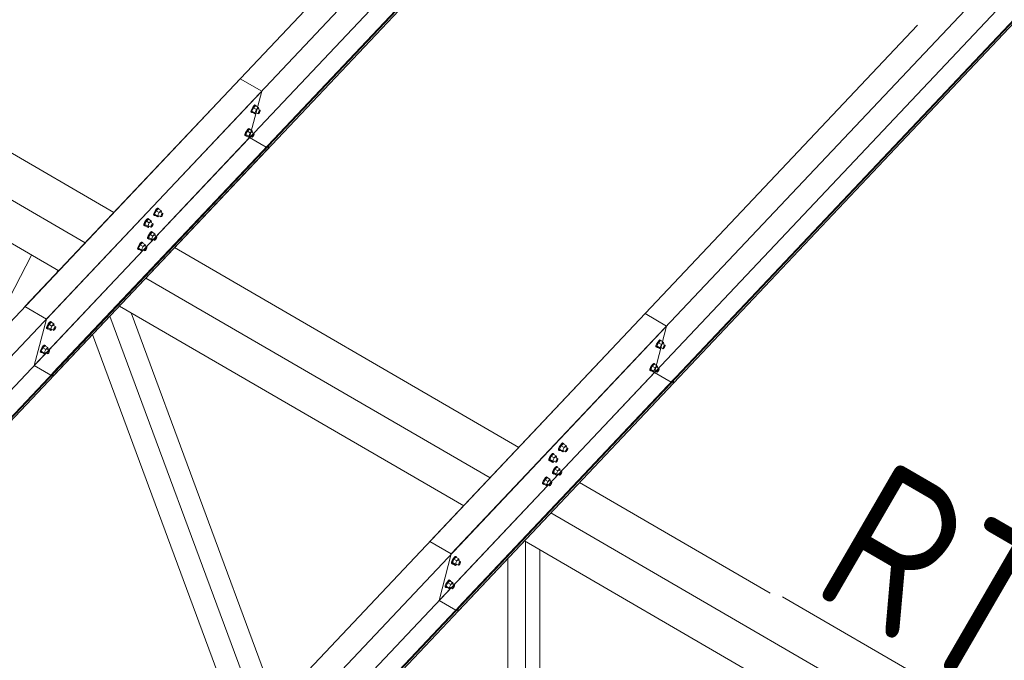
# Model space of a CAD drawing. Header units: millimetres. Extents: x -681 to 506, y -45 to 794.
# Tile 203 of 256: x -176 to -144, y 611 to 632. Entities that reach past the tile are written whole.
import ezdxf

# ---------------------------------------------------------------- set-up
doc = ezdxf.new("R2010")
doc.units = ezdxf.units.MM
doc.header["$LTSCALE"] = 0.6
doc.linetypes.add('XKITLINE00', pattern=[0])
for name, color, linetype, lineweight in [('Bolt', 7, 'Continuous', 0), ('Part', 2, 'Continuous', 0), ('PartMark', 3, 'Continuous', 0)]:
    doc.layers.add(name, color=color, linetype=linetype, lineweight=lineweight)
doc.styles.add('ISOCPEUR', font='ISOCPEUR.TTF')

msp = doc.modelspace()

# ---------------------------------------------------------------- linework, layer by layer
at = {"layer": 'Bolt', "color": 3, "linetype": 'XKITLINE00', "lineweight": 0}
for p, q in [((-168.082, 628.874), (-168.079, 628.91)), ((-168.082, 628.874), (-168.058, 628.861)), ((-168.058, 628.965), (-168.079, 628.91)), ((-168.024, 629.025), (-168.058, 628.965)), ((-168.058, 628.861), (-168.056, 628.896)), ((-168.042, 628.854), (-168.058, 628.861)), ((-168.056, 628.896), (-168.035, 628.951)), ((-168, 629.008), (-168.05, 628.903)), ((-167.957, 628.849), (-168.05, 628.903)), ((-168.05, 628.903), (-168.037, 628.864)), ((-168.032, 628.862), (-168.042, 628.854)), ((-168.037, 628.864), (-167.944, 628.81)), ((-168.035, 628.951), (-168.001, 629.011)), ((-167.986, 629.074), (-168.024, 629.025)), ((-168.001, 629.011), (-167.963, 629.06)), ((-167.936, 629.075), (-168, 629.008)), ((-167.907, 628.954), (-168, 629.008)), ((-167.955, 629.098), (-167.986, 629.074)), ((-167.963, 629.06), (-167.932, 629.085)), ((-167.957, 628.849), (-167.907, 628.954)), ((-167.957, 628.849), (-167.944, 628.81)), ((-167.938, 629.092), (-167.955, 629.098)), ((-167.944, 628.81), (-167.908, 628.849)), ((-167.938, 629.092), (-167.915, 629.078)), ((-167.936, 629.075), (-167.843, 629.021)), ((-167.932, 629.085), (-167.915, 629.078)), ((-167.93, 628.861), (-167.855, 628.818)), ((-167.915, 629.078), (-167.916, 629.063)), ((-167.843, 629.021), (-167.907, 628.954)), ((-167.858, 628.97), (-167.784, 628.927)), ((-167.854, 628.836), (-167.843, 628.863)), ((-167.831, 628.983), (-167.843, 629.021)), ((-167.843, 628.863), (-167.826, 628.893)), ((-167.841, 628.96), (-167.831, 628.983)), ((-167.812, 628.852), (-167.831, 628.827)), ((-167.826, 628.893), (-167.808, 628.918)), ((-167.795, 628.882), (-167.812, 628.852)), ((-167.808, 628.918), (-167.792, 628.93)), ((-167.785, 628.909), (-167.795, 628.882)), ((-167.792, 628.93), (-167.784, 628.927)), ((-167.784, 628.927), (-167.785, 628.909)), ((-167.855, 628.818), (-167.854, 628.836)), ((-167.847, 628.815), (-167.855, 628.818)), ((-167.831, 628.827), (-167.847, 628.815)), ((-168.255, 628.209), (-168.277, 628.154)), ((-168.221, 628.269), (-168.255, 628.209)), ((-168.197, 628.252), (-168.247, 628.147)), ((-168.232, 628.196), (-168.198, 628.256)), ((-168.184, 628.318), (-168.221, 628.269)), ((-168.198, 628.256), (-168.16, 628.305)), ((-168.134, 628.319), (-168.197, 628.252)), ((-168.104, 628.198), (-168.197, 628.252)), ((-168.152, 628.343), (-168.184, 628.318)), ((-168.16, 628.305), (-168.129, 628.329)), ((-168.136, 628.336), (-168.152, 628.343)), ((-168.136, 628.336), (-168.112, 628.323)), ((-168.134, 628.319), (-168.041, 628.265)), ((-168.129, 628.329), (-168.112, 628.323)), ((-168.112, 628.323), (-168.114, 628.308)), ((-168.041, 628.265), (-168.104, 628.198)), ((-168.055, 628.214), (-167.981, 628.171)), ((-168.028, 628.227), (-168.041, 628.265)), ((-168.039, 628.205), (-168.028, 628.227)), ((-168.279, 628.119), (-168.277, 628.154)), ((-168.279, 628.119), (-168.256, 628.105)), ((-168.256, 628.105), (-168.253, 628.141)), ((-168.239, 628.099), (-168.256, 628.105)), ((-168.253, 628.141), (-168.232, 628.196)), ((-168.154, 628.093), (-168.247, 628.147)), ((-168.247, 628.147), (-168.235, 628.109)), ((-168.23, 628.106), (-168.239, 628.099)), ((-168.235, 628.109), (-168.142, 628.055)), ((-168.154, 628.093), (-168.104, 628.198)), ((-168.154, 628.093), (-168.142, 628.055)), ((-168.142, 628.055), (-168.105, 628.093)), ((-168.127, 628.106), (-168.053, 628.063)), ((-168.053, 628.063), (-168.051, 628.08)), ((-168.044, 628.059), (-168.053, 628.063)), ((-168.051, 628.08), (-168.041, 628.108)), ((-168.029, 628.072), (-168.044, 628.059)), ((-168.041, 628.108), (-168.024, 628.138)), ((-168.01, 628.096), (-168.029, 628.072)), ((-168.024, 628.138), (-168.005, 628.162)), ((-167.993, 628.126), (-168.01, 628.096)), ((-168.005, 628.162), (-167.989, 628.175)), ((-167.982, 628.154), (-167.993, 628.126)), ((-167.989, 628.175), (-167.981, 628.171)), ((-167.981, 628.171), (-167.982, 628.154)), ((-171.151, 625.712), (-171.185, 625.652)), ((-171.127, 625.695), (-171.177, 625.59)), ((-171.162, 625.639), (-171.128, 625.699)), ((-171.113, 625.761), (-171.151, 625.712)), ((-171.128, 625.699), (-171.09, 625.748)), ((-171.063, 625.762), (-171.127, 625.695)), ((-171.034, 625.641), (-171.127, 625.695)), ((-171.082, 625.786), (-171.113, 625.761)), ((-171.09, 625.748), (-171.059, 625.772)), ((-171.065, 625.779), (-171.082, 625.786)), ((-171.065, 625.779), (-171.042, 625.766)), ((-171.063, 625.762), (-170.97, 625.708)), ((-171.059, 625.772), (-171.042, 625.766)), ((-171.042, 625.766), (-171.043, 625.751)), ((-170.97, 625.708), (-171.034, 625.641)), ((-170.958, 625.67), (-170.97, 625.708)), ((-171.468, 625.377), (-171.502, 625.317)), ((-171.444, 625.36), (-171.494, 625.254)), ((-171.479, 625.303), (-171.445, 625.363)), ((-171.43, 625.425), (-171.468, 625.377)), ((-171.445, 625.363), (-171.407, 625.412)), ((-171.38, 625.427), (-171.444, 625.36)), ((-171.351, 625.306), (-171.444, 625.36)), ((-171.399, 625.45), (-171.43, 625.425)), ((-171.407, 625.412), (-171.376, 625.436)), ((-171.382, 625.444), (-171.399, 625.45)), ((-171.382, 625.444), (-171.359, 625.43)), ((-171.38, 625.427), (-171.287, 625.373)), ((-171.376, 625.436), (-171.359, 625.43)), ((-171.359, 625.43), (-171.36, 625.415)), ((-171.287, 625.373), (-171.351, 625.306)), ((-171.275, 625.334), (-171.287, 625.373)), ((-171.209, 625.562), (-171.206, 625.597)), ((-171.209, 625.562), (-171.185, 625.548)), ((-171.185, 625.652), (-171.206, 625.597)), ((-171.185, 625.548), (-171.183, 625.584)), ((-171.169, 625.542), (-171.185, 625.548)), ((-171.183, 625.584), (-171.162, 625.639)), ((-171.084, 625.536), (-171.177, 625.59)), ((-171.177, 625.59), (-171.164, 625.552)), ((-171.16, 625.549), (-171.169, 625.542)), ((-171.164, 625.552), (-171.071, 625.498)), ((-171.084, 625.536), (-171.034, 625.641)), ((-171.084, 625.536), (-171.071, 625.498)), ((-171.071, 625.498), (-171.035, 625.536)), ((-171.057, 625.549), (-170.982, 625.506)), ((-170.985, 625.658), (-170.911, 625.614)), ((-170.982, 625.506), (-170.981, 625.523)), ((-170.974, 625.502), (-170.982, 625.506)), ((-170.981, 625.523), (-170.97, 625.551)), ((-170.958, 625.515), (-170.974, 625.502)), ((-170.97, 625.551), (-170.954, 625.581)), ((-170.968, 625.648), (-170.958, 625.67)), ((-170.939, 625.539), (-170.958, 625.515)), ((-170.954, 625.581), (-170.935, 625.605)), ((-170.922, 625.569), (-170.939, 625.539)), ((-170.935, 625.605), (-170.919, 625.618)), ((-170.912, 625.597), (-170.922, 625.569)), ((-170.919, 625.618), (-170.911, 625.614)), ((-170.911, 625.614), (-170.912, 625.597)), ((-171.526, 625.226), (-171.523, 625.262)), ((-171.526, 625.226), (-171.502, 625.213)), ((-171.502, 625.317), (-171.523, 625.262)), ((-171.502, 625.213), (-171.5, 625.248)), ((-171.486, 625.206), (-171.502, 625.213)), ((-171.5, 625.248), (-171.479, 625.303)), ((-171.401, 625.2), (-171.494, 625.254)), ((-171.494, 625.254), (-171.481, 625.216)), ((-171.477, 625.213), (-171.486, 625.206)), ((-171.481, 625.216), (-171.388, 625.162)), ((-171.401, 625.2), (-171.351, 625.306)), ((-171.401, 625.2), (-171.388, 625.162)), ((-171.388, 625.162), (-171.352, 625.2)), ((-171.374, 625.213), (-171.299, 625.17)), ((-171.302, 625.322), (-171.228, 625.279)), ((-171.299, 625.17), (-171.298, 625.188)), ((-171.291, 625.167), (-171.299, 625.17)), ((-171.298, 625.188), (-171.288, 625.215)), ((-171.275, 625.179), (-171.291, 625.167)), ((-171.288, 625.215), (-171.271, 625.245)), ((-171.285, 625.312), (-171.275, 625.334)), ((-171.256, 625.203), (-171.275, 625.179)), ((-171.271, 625.245), (-171.252, 625.27)), ((-171.239, 625.233), (-171.256, 625.203)), ((-171.252, 625.27), (-171.236, 625.282)), ((-171.229, 625.261), (-171.239, 625.233)), ((-171.236, 625.282), (-171.228, 625.279)), ((-171.228, 625.279), (-171.229, 625.261)), ((-171.406, 624.806), (-171.404, 624.842)), ((-171.406, 624.806), (-171.383, 624.793)), ((-171.382, 624.897), (-171.404, 624.842)), ((-171.383, 624.793), (-171.38, 624.828)), ((-171.366, 624.786), (-171.383, 624.793)), ((-171.348, 624.957), (-171.382, 624.897)), ((-171.38, 624.828), (-171.359, 624.883)), ((-171.324, 624.94), (-171.374, 624.835)), ((-171.282, 624.781), (-171.374, 624.835)), ((-171.374, 624.835), (-171.362, 624.796)), ((-171.357, 624.794), (-171.366, 624.786)), ((-171.362, 624.796), (-171.269, 624.742)), ((-171.359, 624.883), (-171.325, 624.943)), ((-171.311, 625.006), (-171.348, 624.957)), ((-171.325, 624.943), (-171.288, 624.992)), ((-171.261, 625.007), (-171.324, 624.94)), ((-171.231, 624.886), (-171.324, 624.94)), ((-171.279, 625.03), (-171.311, 625.006)), ((-171.288, 624.992), (-171.256, 625.017)), ((-171.282, 624.781), (-171.231, 624.886)), ((-171.282, 624.781), (-171.269, 624.742)), ((-171.263, 625.024), (-171.279, 625.03)), ((-171.269, 624.742), (-171.233, 624.781)), ((-171.263, 625.024), (-171.239, 625.01)), ((-171.261, 625.007), (-171.168, 624.953)), ((-171.256, 625.017), (-171.239, 625.01)), ((-171.254, 624.793), (-171.18, 624.75)), ((-171.239, 625.01), (-171.241, 624.995)), ((-171.168, 624.953), (-171.231, 624.886)), ((-171.182, 624.902), (-171.108, 624.859)), ((-171.18, 624.75), (-171.179, 624.768)), ((-171.172, 624.747), (-171.18, 624.75)), ((-171.179, 624.768), (-171.168, 624.795)), ((-171.156, 624.759), (-171.172, 624.747)), ((-171.155, 624.915), (-171.168, 624.953)), ((-171.168, 624.795), (-171.151, 624.825)), ((-171.166, 624.892), (-171.155, 624.915)), ((-171.137, 624.784), (-171.156, 624.759)), ((-171.151, 624.825), (-171.132, 624.85)), ((-171.12, 624.814), (-171.137, 624.784)), ((-171.132, 624.85), (-171.116, 624.862)), ((-171.109, 624.841), (-171.12, 624.814)), ((-171.116, 624.862), (-171.108, 624.859)), ((-171.108, 624.859), (-171.109, 624.841)), ((-171.723, 624.47), (-171.721, 624.506)), ((-171.723, 624.47), (-171.7, 624.457)), ((-171.7, 624.561), (-171.721, 624.506)), ((-171.666, 624.621), (-171.7, 624.561)), ((-171.7, 624.457), (-171.697, 624.493)), ((-171.683, 624.451), (-171.7, 624.457)), ((-171.697, 624.493), (-171.676, 624.548)), ((-171.641, 624.604), (-171.691, 624.499)), ((-171.599, 624.445), (-171.691, 624.499)), ((-171.691, 624.499), (-171.679, 624.461)), ((-171.674, 624.458), (-171.683, 624.451)), ((-171.679, 624.461), (-171.586, 624.407)), ((-171.676, 624.548), (-171.642, 624.608)), ((-171.628, 624.67), (-171.666, 624.621)), ((-171.642, 624.608), (-171.605, 624.656)), ((-171.578, 624.671), (-171.641, 624.604)), ((-171.548, 624.55), (-171.641, 624.604)), ((-171.596, 624.694), (-171.628, 624.67)), ((-171.605, 624.656), (-171.573, 624.681)), ((-171.599, 624.445), (-171.548, 624.55)), ((-171.599, 624.445), (-171.586, 624.407)), ((-171.58, 624.688), (-171.596, 624.694)), ((-171.586, 624.407), (-171.55, 624.445)), ((-171.58, 624.688), (-171.556, 624.675)), ((-171.578, 624.671), (-171.485, 624.617)), ((-171.573, 624.681), (-171.556, 624.675)), ((-171.571, 624.457), (-171.497, 624.414)), ((-171.556, 624.675), (-171.558, 624.659)), ((-171.485, 624.617), (-171.548, 624.55)), ((-171.499, 624.566), (-171.425, 624.523)), ((-171.497, 624.414), (-171.496, 624.432)), ((-171.489, 624.411), (-171.497, 624.414)), ((-171.496, 624.432), (-171.485, 624.46)), ((-171.473, 624.423), (-171.489, 624.411)), ((-171.472, 624.579), (-171.485, 624.617)), ((-171.485, 624.46), (-171.468, 624.49)), ((-171.483, 624.557), (-171.472, 624.579)), ((-171.454, 624.448), (-171.473, 624.423)), ((-171.468, 624.49), (-171.449, 624.514)), ((-171.437, 624.478), (-171.454, 624.448)), ((-171.449, 624.514), (-171.433, 624.526)), ((-171.426, 624.505), (-171.437, 624.478)), ((-171.433, 624.526), (-171.425, 624.523)), ((-171.425, 624.523), (-171.426, 624.505)), ((-174.653, 621.914), (-174.65, 621.949)), ((-174.653, 621.914), (-174.63, 621.9)), ((-174.629, 622.004), (-174.65, 621.949)), ((-174.63, 621.9), (-174.627, 621.936)), ((-174.613, 621.894), (-174.63, 621.9)), ((-174.595, 622.064), (-174.629, 622.004)), ((-174.627, 621.936), (-174.606, 621.991)), ((-174.571, 622.047), (-174.621, 621.942)), ((-174.528, 621.888), (-174.621, 621.942)), ((-174.621, 621.942), (-174.608, 621.904)), ((-174.604, 621.901), (-174.613, 621.894)), ((-174.608, 621.904), (-174.515, 621.85)), ((-174.606, 621.991), (-174.572, 622.051)), ((-174.557, 622.113), (-174.595, 622.064)), ((-174.572, 622.051), (-174.534, 622.1)), ((-174.507, 622.114), (-174.571, 622.047)), ((-174.478, 621.993), (-174.571, 622.047)), ((-174.526, 622.138), (-174.557, 622.113)), ((-174.534, 622.1), (-174.503, 622.124)), ((-174.528, 621.888), (-174.478, 621.993)), ((-174.528, 621.888), (-174.515, 621.85)), ((-174.509, 622.131), (-174.526, 622.138)), ((-174.515, 621.85), (-174.479, 621.888)), ((-174.509, 622.131), (-174.486, 622.118)), ((-174.507, 622.114), (-174.415, 622.06)), ((-174.503, 622.124), (-174.486, 622.118)), ((-174.501, 621.901), (-174.426, 621.857)), ((-174.486, 622.118), (-174.487, 622.102)), ((-174.415, 622.06), (-174.478, 621.993)), ((-174.429, 622.009), (-174.355, 621.966)), ((-174.425, 621.875), (-174.415, 621.903)), ((-174.402, 622.022), (-174.415, 622.06)), ((-174.415, 621.903), (-174.398, 621.933)), ((-174.412, 622), (-174.402, 622.022)), ((-174.384, 621.891), (-174.402, 621.866)), ((-174.398, 621.933), (-174.379, 621.957)), ((-174.367, 621.921), (-174.384, 621.891)), ((-174.379, 621.957), (-174.363, 621.969)), ((-174.356, 621.948), (-174.367, 621.921)), ((-174.363, 621.969), (-174.355, 621.966)), ((-174.355, 621.966), (-174.356, 621.948)), ((-174.426, 621.857), (-174.425, 621.875)), ((-174.418, 621.854), (-174.426, 621.857)), ((-174.402, 621.866), (-174.418, 621.854)), ((-174.827, 621.249), (-174.848, 621.194)), ((-174.793, 621.309), (-174.827, 621.249)), ((-174.768, 621.292), (-174.819, 621.186)), ((-174.803, 621.235), (-174.769, 621.295)), ((-174.755, 621.358), (-174.793, 621.309)), ((-174.769, 621.295), (-174.732, 621.344)), ((-174.705, 621.359), (-174.768, 621.292)), ((-174.675, 621.238), (-174.768, 621.292)), ((-174.723, 621.382), (-174.755, 621.358)), ((-174.732, 621.344), (-174.7, 621.369)), ((-174.707, 621.376), (-174.723, 621.382)), ((-174.707, 621.376), (-174.684, 621.362)), ((-174.705, 621.359), (-174.612, 621.305)), ((-174.7, 621.369), (-174.684, 621.362)), ((-174.684, 621.362), (-174.685, 621.347)), ((-174.612, 621.305), (-174.675, 621.238)), ((-174.626, 621.254), (-174.552, 621.211)), ((-174.599, 621.266), (-174.612, 621.305)), ((-174.61, 621.244), (-174.599, 621.266)), ((-155.074, 621.323), (-155.071, 621.358)), ((-155.074, 621.323), (-155.05, 621.309)), ((-155.05, 621.414), (-155.071, 621.358)), ((-155.016, 621.474), (-155.05, 621.414)), ((-155.05, 621.309), (-155.048, 621.345)), ((-155.034, 621.303), (-155.05, 621.309)), ((-155.048, 621.345), (-155.027, 621.4)), ((-154.991, 621.457), (-155.042, 621.351)), ((-154.949, 621.297), (-155.042, 621.351)), ((-155.042, 621.351), (-155.029, 621.313)), ((-155.024, 621.31), (-155.034, 621.303)), ((-155.029, 621.313), (-154.936, 621.259)), ((-155.027, 621.4), (-154.993, 621.46)), ((-154.978, 621.522), (-155.016, 621.474)), ((-154.993, 621.46), (-154.955, 621.509)), ((-154.928, 621.524), (-154.991, 621.457)), ((-154.899, 621.403), (-154.991, 621.457)), ((-154.947, 621.547), (-154.978, 621.522)), ((-154.955, 621.509), (-154.924, 621.533)), ((-154.949, 621.297), (-154.899, 621.403)), ((-154.949, 621.297), (-154.936, 621.259)), ((-154.93, 621.541), (-154.947, 621.547)), ((-154.936, 621.259), (-154.9, 621.297)), ((-154.93, 621.541), (-154.907, 621.527)), ((-154.928, 621.524), (-154.835, 621.47)), ((-154.924, 621.533), (-154.907, 621.527)), ((-154.922, 621.31), (-154.847, 621.267)), ((-154.907, 621.527), (-154.908, 621.512)), ((-154.835, 621.47), (-154.899, 621.403)), ((-154.85, 621.419), (-154.775, 621.376)), ((-154.847, 621.267), (-154.846, 621.285)), ((-154.839, 621.264), (-154.847, 621.267)), ((-154.846, 621.285), (-154.835, 621.312)), ((-154.823, 621.276), (-154.839, 621.264)), ((-154.822, 621.431), (-154.835, 621.47)), ((-154.835, 621.312), (-154.818, 621.342)), ((-154.833, 621.409), (-154.822, 621.431)), ((-154.804, 621.3), (-154.823, 621.276)), ((-154.818, 621.342), (-154.8, 621.366)), ((-154.787, 621.33), (-154.804, 621.3)), ((-154.8, 621.366), (-154.784, 621.379)), ((-154.777, 621.358), (-154.787, 621.33)), ((-154.784, 621.379), (-154.775, 621.376)), ((-154.775, 621.376), (-154.777, 621.358)), ((-174.85, 621.158), (-174.848, 621.194)), ((-174.85, 621.158), (-174.827, 621.145)), ((-174.827, 621.145), (-174.824, 621.18)), ((-174.81, 621.138), (-174.827, 621.145)), ((-174.824, 621.18), (-174.803, 621.235)), ((-174.726, 621.132), (-174.819, 621.186)), ((-174.819, 621.186), (-174.806, 621.148)), ((-174.801, 621.145), (-174.81, 621.138)), ((-174.806, 621.148), (-174.713, 621.094)), ((-174.726, 621.132), (-174.675, 621.238)), ((-174.726, 621.132), (-174.713, 621.094)), ((-174.713, 621.094), (-174.677, 621.132)), ((-174.698, 621.145), (-174.624, 621.102)), ((-174.624, 621.102), (-174.623, 621.12)), ((-174.616, 621.099), (-174.624, 621.102)), ((-174.623, 621.12), (-174.612, 621.147)), ((-174.6, 621.111), (-174.616, 621.099)), ((-174.612, 621.147), (-174.595, 621.177)), ((-174.581, 621.135), (-174.6, 621.111)), ((-174.595, 621.177), (-174.576, 621.202)), ((-174.564, 621.165), (-174.581, 621.135)), ((-174.576, 621.202), (-174.56, 621.214)), ((-174.553, 621.193), (-174.564, 621.165)), ((-174.56, 621.214), (-174.552, 621.211)), ((-174.552, 621.211), (-174.553, 621.193)), ((-155.247, 620.658), (-155.269, 620.603)), ((-155.213, 620.718), (-155.247, 620.658)), ((-155.245, 620.589), (-155.224, 620.645)), ((-155.189, 620.701), (-155.239, 620.596)), ((-155.224, 620.645), (-155.19, 620.705)), ((-155.176, 620.767), (-155.213, 620.718)), ((-155.19, 620.705), (-155.152, 620.753)), ((-155.126, 620.768), (-155.189, 620.701)), ((-155.096, 620.647), (-155.189, 620.701)), ((-155.144, 620.791), (-155.176, 620.767)), ((-155.152, 620.753), (-155.121, 620.778)), ((-155.146, 620.542), (-155.096, 620.647)), ((-155.128, 620.785), (-155.144, 620.791)), ((-155.128, 620.785), (-155.104, 620.772)), ((-155.126, 620.768), (-155.033, 620.714)), ((-155.121, 620.778), (-155.104, 620.772)), ((-155.104, 620.772), (-155.105, 620.756)), ((-155.033, 620.714), (-155.096, 620.647)), ((-155.047, 620.663), (-154.973, 620.62)), ((-155.02, 620.676), (-155.033, 620.714)), ((-155.031, 620.653), (-155.02, 620.676)), ((-154.997, 620.611), (-154.981, 620.623)), ((-154.981, 620.623), (-154.973, 620.62)), ((-154.973, 620.62), (-154.974, 620.602)), ((-155.271, 620.567), (-155.269, 620.603)), ((-155.271, 620.567), (-155.248, 620.554)), ((-155.248, 620.554), (-155.245, 620.589)), ((-155.231, 620.548), (-155.248, 620.554)), ((-155.146, 620.542), (-155.239, 620.596)), ((-155.239, 620.596), (-155.226, 620.557)), ((-155.222, 620.555), (-155.231, 620.548)), ((-155.226, 620.557), (-155.134, 620.504)), ((-155.146, 620.542), (-155.134, 620.504)), ((-155.134, 620.504), (-155.097, 620.542)), ((-155.119, 620.554), (-155.045, 620.511)), ((-155.045, 620.511), (-155.043, 620.529)), ((-155.036, 620.508), (-155.045, 620.511)), ((-155.043, 620.529), (-155.033, 620.557)), ((-155.021, 620.52), (-155.036, 620.508)), ((-155.033, 620.557), (-155.016, 620.587)), ((-155.002, 620.545), (-155.021, 620.52)), ((-155.016, 620.587), (-154.997, 620.611)), ((-154.985, 620.575), (-155.002, 620.545)), ((-154.974, 620.602), (-154.985, 620.575)), ((-158.177, 618.101), (-158.198, 618.046)), ((-158.143, 618.161), (-158.177, 618.101)), ((-158.175, 618.033), (-158.154, 618.088)), ((-158.119, 618.144), (-158.169, 618.039)), ((-158.154, 618.088), (-158.12, 618.148)), ((-158.105, 618.21), (-158.143, 618.161)), ((-158.12, 618.148), (-158.082, 618.196)), ((-158.055, 618.211), (-158.119, 618.144)), ((-158.026, 618.09), (-158.119, 618.144)), ((-158.074, 618.234), (-158.105, 618.21)), ((-158.082, 618.196), (-158.051, 618.221)), ((-158.076, 617.985), (-158.026, 618.09)), ((-158.057, 618.228), (-158.074, 618.234)), ((-158.057, 618.228), (-158.034, 618.215)), ((-158.055, 618.211), (-157.962, 618.157)), ((-158.051, 618.221), (-158.034, 618.215)), ((-158.034, 618.215), (-158.035, 618.199)), ((-157.962, 618.157), (-158.026, 618.09)), ((-157.977, 618.106), (-157.903, 618.063)), ((-157.95, 618.119), (-157.962, 618.157)), ((-157.96, 618.097), (-157.95, 618.119)), ((-158.494, 617.765), (-158.515, 617.71)), ((-158.46, 617.825), (-158.494, 617.765)), ((-158.436, 617.808), (-158.486, 617.703)), ((-158.471, 617.752), (-158.437, 617.812)), ((-158.422, 617.874), (-158.46, 617.825)), ((-158.437, 617.812), (-158.399, 617.861)), ((-158.372, 617.875), (-158.436, 617.808)), ((-158.343, 617.754), (-158.436, 617.808)), ((-158.391, 617.899), (-158.422, 617.874)), ((-158.399, 617.861), (-158.368, 617.885)), ((-158.374, 617.892), (-158.391, 617.899)), ((-158.374, 617.892), (-158.351, 617.879)), ((-158.372, 617.875), (-158.279, 617.821)), ((-158.368, 617.885), (-158.351, 617.879)), ((-158.351, 617.879), (-158.352, 617.864)), ((-158.279, 617.821), (-158.343, 617.754)), ((-158.294, 617.77), (-158.22, 617.727)), ((-158.267, 617.783), (-158.279, 617.821)), ((-158.277, 617.761), (-158.267, 617.783)), ((-158.201, 618.011), (-158.198, 618.046)), ((-158.201, 618.011), (-158.177, 617.997)), ((-158.177, 617.997), (-158.175, 618.033)), ((-158.161, 617.991), (-158.177, 617.997)), ((-158.076, 617.985), (-158.169, 618.039)), ((-158.169, 618.039), (-158.156, 618.001)), ((-158.151, 617.998), (-158.161, 617.991)), ((-158.156, 618.001), (-158.063, 617.947)), ((-158.076, 617.985), (-158.063, 617.947)), ((-158.063, 617.947), (-158.027, 617.985)), ((-158.049, 617.997), (-157.974, 617.954)), ((-157.974, 617.954), (-157.973, 617.972)), ((-157.966, 617.951), (-157.974, 617.954)), ((-157.973, 617.972), (-157.962, 618)), ((-157.95, 617.963), (-157.966, 617.951)), ((-157.962, 618), (-157.945, 618.03)), ((-157.931, 617.988), (-157.95, 617.963)), ((-157.945, 618.03), (-157.927, 618.054)), ((-157.914, 618.018), (-157.931, 617.988)), ((-157.927, 618.054), (-157.911, 618.066)), ((-157.904, 618.045), (-157.914, 618.018)), ((-157.911, 618.066), (-157.903, 618.063)), ((-157.903, 618.063), (-157.904, 618.045)), ((-158.518, 617.675), (-158.515, 617.71)), ((-158.518, 617.675), (-158.494, 617.661)), ((-158.494, 617.661), (-158.492, 617.697)), ((-158.478, 617.655), (-158.494, 617.661)), ((-158.492, 617.697), (-158.471, 617.752)), ((-158.393, 617.649), (-158.486, 617.703)), ((-158.486, 617.703), (-158.473, 617.665)), ((-158.469, 617.662), (-158.478, 617.655)), ((-158.473, 617.665), (-158.38, 617.611)), ((-158.393, 617.649), (-158.343, 617.754)), ((-158.393, 617.649), (-158.38, 617.611)), ((-158.38, 617.611), (-158.344, 617.649)), ((-158.366, 617.662), (-158.291, 617.619)), ((-158.303, 617.454), (-158.34, 617.406)), ((-158.253, 617.456), (-158.316, 617.389)), ((-158.271, 617.479), (-158.303, 617.454)), ((-158.291, 617.619), (-158.29, 617.636)), ((-158.283, 617.615), (-158.291, 617.619)), ((-158.29, 617.636), (-158.279, 617.664)), ((-158.267, 617.628), (-158.283, 617.615)), ((-158.279, 617.664), (-158.262, 617.694)), ((-158.279, 617.441), (-158.248, 617.465)), ((-158.255, 617.473), (-158.271, 617.479)), ((-158.248, 617.652), (-158.267, 617.628)), ((-158.262, 617.694), (-158.244, 617.718)), ((-158.255, 617.473), (-158.231, 617.459)), ((-158.253, 617.456), (-158.16, 617.402)), ((-158.231, 617.682), (-158.248, 617.652)), ((-158.248, 617.465), (-158.231, 617.459)), ((-158.244, 617.718), (-158.228, 617.73)), ((-158.231, 617.459), (-158.233, 617.444)), ((-158.221, 617.71), (-158.231, 617.682)), ((-158.228, 617.73), (-158.22, 617.727)), ((-158.22, 617.727), (-158.221, 617.71)), ((-158.588, 617.143), (-158.62, 617.119)), ((-158.572, 617.137), (-158.588, 617.143)), ((-158.572, 617.137), (-158.548, 617.123)), ((-158.398, 617.255), (-158.396, 617.291)), ((-158.398, 617.255), (-158.375, 617.242)), ((-158.374, 617.346), (-158.396, 617.291)), ((-158.375, 617.242), (-158.372, 617.277)), ((-158.358, 617.235), (-158.375, 617.242)), ((-158.34, 617.406), (-158.374, 617.346)), ((-158.372, 617.277), (-158.351, 617.332)), ((-158.316, 617.389), (-158.366, 617.283)), ((-158.273, 617.229), (-158.366, 617.283)), ((-158.366, 617.283), (-158.354, 617.245)), ((-158.349, 617.242), (-158.358, 617.235)), ((-158.354, 617.245), (-158.261, 617.191)), ((-158.351, 617.332), (-158.317, 617.392)), ((-158.317, 617.392), (-158.279, 617.441)), ((-158.223, 617.335), (-158.316, 617.389)), ((-158.273, 617.229), (-158.223, 617.335)), ((-158.273, 617.229), (-158.261, 617.191)), ((-158.261, 617.191), (-158.224, 617.229)), ((-158.246, 617.242), (-158.172, 617.199)), ((-158.16, 617.402), (-158.223, 617.335)), ((-158.174, 617.351), (-158.1, 617.308)), ((-158.172, 617.199), (-158.17, 617.217)), ((-158.163, 617.196), (-158.172, 617.199)), ((-158.17, 617.217), (-158.16, 617.244)), ((-158.148, 617.208), (-158.163, 617.196)), ((-158.147, 617.363), (-158.16, 617.402)), ((-158.16, 617.244), (-158.143, 617.274)), ((-158.158, 617.341), (-158.147, 617.363)), ((-158.129, 617.232), (-158.148, 617.208)), ((-158.143, 617.274), (-158.124, 617.299)), ((-158.112, 617.262), (-158.129, 617.232)), ((-158.124, 617.299), (-158.108, 617.311)), ((-158.101, 617.29), (-158.112, 617.262)), ((-158.108, 617.311), (-158.1, 617.308)), ((-158.1, 617.308), (-158.101, 617.29)), ((-158.715, 616.919), (-158.713, 616.955)), ((-158.715, 616.919), (-158.692, 616.906)), ((-158.691, 617.01), (-158.713, 616.955)), ((-158.692, 616.906), (-158.689, 616.941)), ((-158.675, 616.899), (-158.692, 616.906)), ((-158.657, 617.07), (-158.691, 617.01)), ((-158.689, 616.941), (-158.668, 616.996)), ((-158.633, 617.053), (-158.683, 616.947)), ((-158.59, 616.894), (-158.683, 616.947)), ((-158.683, 616.947), (-158.671, 616.909)), ((-158.666, 616.907), (-158.675, 616.899)), ((-158.671, 616.909), (-158.578, 616.855)), ((-158.668, 616.996), (-158.634, 617.056)), ((-158.62, 617.119), (-158.657, 617.07)), ((-158.634, 617.056), (-158.596, 617.105)), ((-158.57, 617.12), (-158.633, 617.053)), ((-158.54, 616.999), (-158.633, 617.053)), ((-158.596, 617.105), (-158.565, 617.13)), ((-158.59, 616.894), (-158.54, 616.999)), ((-158.59, 616.894), (-158.578, 616.855)), ((-158.578, 616.855), (-158.541, 616.894)), ((-158.57, 617.12), (-158.477, 617.066)), ((-158.565, 617.13), (-158.548, 617.123)), ((-158.563, 616.906), (-158.489, 616.863)), ((-158.548, 617.123), (-158.55, 617.108)), ((-158.477, 617.066), (-158.54, 616.999)), ((-158.491, 617.015), (-158.417, 616.972)), ((-158.489, 616.863), (-158.488, 616.881)), ((-158.48, 616.86), (-158.489, 616.863)), ((-158.488, 616.881), (-158.477, 616.908)), ((-158.465, 616.872), (-158.48, 616.86)), ((-158.464, 617.028), (-158.477, 617.066)), ((-158.477, 616.908), (-158.46, 616.938)), ((-158.475, 617.005), (-158.464, 617.028)), ((-158.446, 616.896), (-158.465, 616.872)), ((-158.46, 616.938), (-158.441, 616.963)), ((-158.429, 616.926), (-158.446, 616.896)), ((-158.441, 616.963), (-158.425, 616.975)), ((-158.418, 616.954), (-158.429, 616.926)), ((-158.425, 616.975), (-158.417, 616.972)), ((-158.417, 616.972), (-158.418, 616.954)), ((-161.645, 614.362), (-161.642, 614.398)), ((-161.645, 614.362), (-161.621, 614.349)), ((-161.621, 614.453), (-161.642, 614.398)), ((-161.587, 614.513), (-161.621, 614.453)), ((-161.621, 614.349), (-161.619, 614.384)), ((-161.605, 614.342), (-161.621, 614.349)), ((-161.619, 614.384), (-161.598, 614.439)), ((-161.563, 614.496), (-161.613, 614.391)), ((-161.52, 614.337), (-161.613, 614.391)), ((-161.613, 614.391), (-161.6, 614.352)), ((-161.596, 614.35), (-161.605, 614.342)), ((-161.6, 614.352), (-161.507, 614.298)), ((-161.598, 614.439), (-161.564, 614.499)), ((-161.549, 614.562), (-161.587, 614.513)), ((-161.564, 614.499), (-161.526, 614.548)), ((-161.499, 614.563), (-161.563, 614.496)), ((-161.47, 614.442), (-161.563, 614.496)), ((-161.518, 614.586), (-161.549, 614.562)), ((-161.526, 614.548), (-161.495, 614.573)), ((-161.52, 614.337), (-161.47, 614.442)), ((-161.52, 614.337), (-161.507, 614.298)), ((-161.501, 614.58), (-161.518, 614.586)), ((-161.507, 614.298), (-161.471, 614.337)), ((-161.501, 614.58), (-161.478, 614.566)), ((-161.499, 614.563), (-161.406, 614.509)), ((-161.495, 614.573), (-161.478, 614.566)), ((-161.493, 614.349), (-161.418, 614.306)), ((-161.478, 614.566), (-161.479, 614.551)), ((-161.406, 614.509), (-161.47, 614.442)), ((-161.421, 614.458), (-161.347, 614.415)), ((-161.418, 614.306), (-161.417, 614.324)), ((-161.41, 614.303), (-161.418, 614.306)), ((-161.417, 614.324), (-161.407, 614.351)), ((-161.394, 614.315), (-161.41, 614.303)), ((-161.407, 614.351), (-161.39, 614.381)), ((-161.394, 614.471), (-161.406, 614.509)), ((-161.404, 614.448), (-161.394, 614.471)), ((-161.375, 614.34), (-161.394, 614.315)), ((-161.39, 614.381), (-161.371, 614.406)), ((-161.358, 614.37), (-161.375, 614.34)), ((-161.371, 614.406), (-161.355, 614.418)), ((-161.348, 614.397), (-161.358, 614.37)), ((-161.355, 614.418), (-161.347, 614.415)), ((-161.347, 614.415), (-161.348, 614.397)), ((-161.819, 613.697), (-161.84, 613.642)), ((-161.785, 613.757), (-161.819, 613.697)), ((-161.816, 613.629), (-161.795, 613.684)), ((-161.76, 613.74), (-161.81, 613.635)), ((-161.795, 613.684), (-161.761, 613.744)), ((-161.747, 613.806), (-161.785, 613.757)), ((-161.761, 613.744), (-161.724, 613.793)), ((-161.697, 613.807), (-161.76, 613.74)), ((-161.667, 613.686), (-161.76, 613.74)), ((-161.715, 613.831), (-161.747, 613.806)), ((-161.724, 613.793), (-161.692, 613.817)), ((-161.718, 613.581), (-161.667, 613.686)), ((-161.699, 613.824), (-161.715, 613.831)), ((-161.699, 613.824), (-161.675, 613.811)), ((-161.697, 613.807), (-161.604, 613.753)), ((-161.692, 613.817), (-161.675, 613.811)), ((-161.675, 613.811), (-161.677, 613.796)), ((-161.604, 613.753), (-161.667, 613.686)), ((-161.618, 613.703), (-161.544, 613.659)), ((-161.591, 613.715), (-161.604, 613.753)), ((-161.602, 613.693), (-161.591, 613.715)), ((-161.568, 613.65), (-161.552, 613.663)), ((-161.552, 613.663), (-161.544, 613.659)), ((-161.544, 613.659), (-161.545, 613.642)), ((-161.842, 613.607), (-161.84, 613.642)), ((-161.842, 613.607), (-161.819, 613.593)), ((-161.819, 613.593), (-161.816, 613.629)), ((-161.802, 613.587), (-161.819, 613.593)), ((-161.718, 613.581), (-161.81, 613.635)), ((-161.81, 613.635), (-161.798, 613.597)), ((-161.793, 613.594), (-161.802, 613.587)), ((-161.798, 613.597), (-161.705, 613.543)), ((-161.718, 613.581), (-161.705, 613.543)), ((-161.705, 613.543), (-161.669, 613.581)), ((-161.69, 613.594), (-161.616, 613.551)), ((-161.616, 613.551), (-161.615, 613.568)), ((-161.608, 613.547), (-161.616, 613.551)), ((-161.615, 613.568), (-161.604, 613.596)), ((-161.592, 613.56), (-161.608, 613.547)), ((-161.604, 613.596), (-161.587, 613.626)), ((-161.573, 613.584), (-161.592, 613.56)), ((-161.587, 613.626), (-161.568, 613.65)), ((-161.556, 613.614), (-161.573, 613.584)), ((-161.545, 613.642), (-161.556, 613.614))]:
    msp.add_line(p, q, dxfattribs=at)
at = {"layer": 'Part', "color": 2, "linetype": 'XKITLINE00', "lineweight": 0}
for p, q in [((-174.655, 622.217), (-136.324, 662.82)), ((-137.955, 660.011), (-175.046, 620.721)), ((-174.456, 620.361), (-138.468, 658.481)), ((-138.537, 658.521), (-174.444, 620.485)), ((-138.518, 658.51), (-174.426, 620.474)), ((-161.647, 614.666), (-126.721, 651.662)), ((-126.062, 651.279), (-162.038, 613.17)), ((-161.447, 612.809), (-125.46, 650.93)), ((-125.529, 650.97), (-161.436, 612.934)), ((-125.51, 650.959), (-161.418, 612.923)), ((-159.676, 639.212), (-175.343, 622.616)), ((-183.544, 632.064), (-172.485, 625.644)), ((-146.668, 631.661), (-162.335, 615.065)), ((-184.466, 631.087), (-173.407, 624.667)), ((-185.315, 630.188), (-174.256, 623.767)), ((-168.426, 629.943), (-184.093, 613.347)), ((-168.426, 629.943), (-167.738, 629.544)), ((-206.934, 588.024), (-167.738, 629.544)), ((-167.738, 629.544), (-168.129, 628.048)), ((-168.129, 628.048), (-207.325, 586.528)), ((-167.596, 627.739), (-168.129, 628.048)), ((-206.735, 586.168), (-167.539, 627.688)), ((-167.528, 627.812), (-206.724, 586.292)), ((-167.509, 627.801), (-206.705, 586.281)), ((-167.539, 627.688), (-167.509, 627.801)), ((-167.509, 627.801), (-167.528, 627.812)), ((-170.536, 624.513), (-159.476, 618.092)), ((-176.783, 621.091), (-175.131, 624.275)), ((-174.336, 623.683), (-174.284, 623.784)), ((-171.458, 623.536), (-160.399, 617.116)), ((-175.343, 622.616), (-174.655, 622.217)), ((-172.307, 622.636), (-161.248, 616.216)), ((-174.655, 622.217), (-175.046, 620.721)), ((-172.613, 622.313), (-168.048, 609.983)), ((-167.529, 610.532), (-171.929, 622.417)), ((-155.418, 622.392), (-171.085, 605.796)), ((-155.418, 622.392), (-154.73, 621.993)), ((-193.926, 580.473), (-154.73, 621.993)), ((-154.73, 621.993), (-155.121, 620.497)), ((-168.845, 610.017), (-173.176, 621.716)), ((-175.046, 620.721), (-174.513, 620.412)), ((-155.121, 620.497), (-194.317, 578.977)), ((-174.426, 620.474), (-174.456, 620.361)), ((-174.444, 620.485), (-174.426, 620.474)), ((-154.588, 620.187), (-155.121, 620.497)), ((-193.727, 578.617), (-154.53, 620.136)), ((-154.519, 620.261), (-193.716, 578.741)), ((-154.501, 620.25), (-193.697, 578.73)), ((-154.53, 620.136), (-154.501, 620.25)), ((-154.501, 620.25), (-154.519, 620.261)), ((-157.528, 616.961), (-151.406, 613.407)), ((-158.45, 615.984), (-147.391, 609.564)), ((-162.335, 615.065), (-161.647, 614.666)), ((-159.299, 615.085), (-148.24, 608.665)), ((-159.266, 599.443), (-159.266, 615.065)), ((-161.647, 614.666), (-162.038, 613.17)), ((-158.804, 599.406), (-158.804, 614.798)), ((-159.835, 599.981), (-159.835, 614.517)), ((-162.038, 613.17), (-161.505, 612.86)), ((-161.418, 612.923), (-161.447, 612.809)), ((-161.436, 612.934), (-161.418, 612.923))]:
    msp.add_line(p, q, dxfattribs=at)
at = {"layer": 'PartMark', "color": 1, "linetype": 'XKITLINE00', "lineweight": 0}
msp.add_line((-151.01, 613.293), (-136.222, 604.709), dxfattribs=at)

# ---------------------------------------------------------------- texts
at = {"layer": 'PartMark', "color": 1, "style": 'ISOCPEUR', "width": 0.85}
msp.add_text('RT/25', height=5, rotation=-30.1376, dxfattribs=at).set_placement((-150.19, 613.511))

doc.saveas('drawing.dxf')
